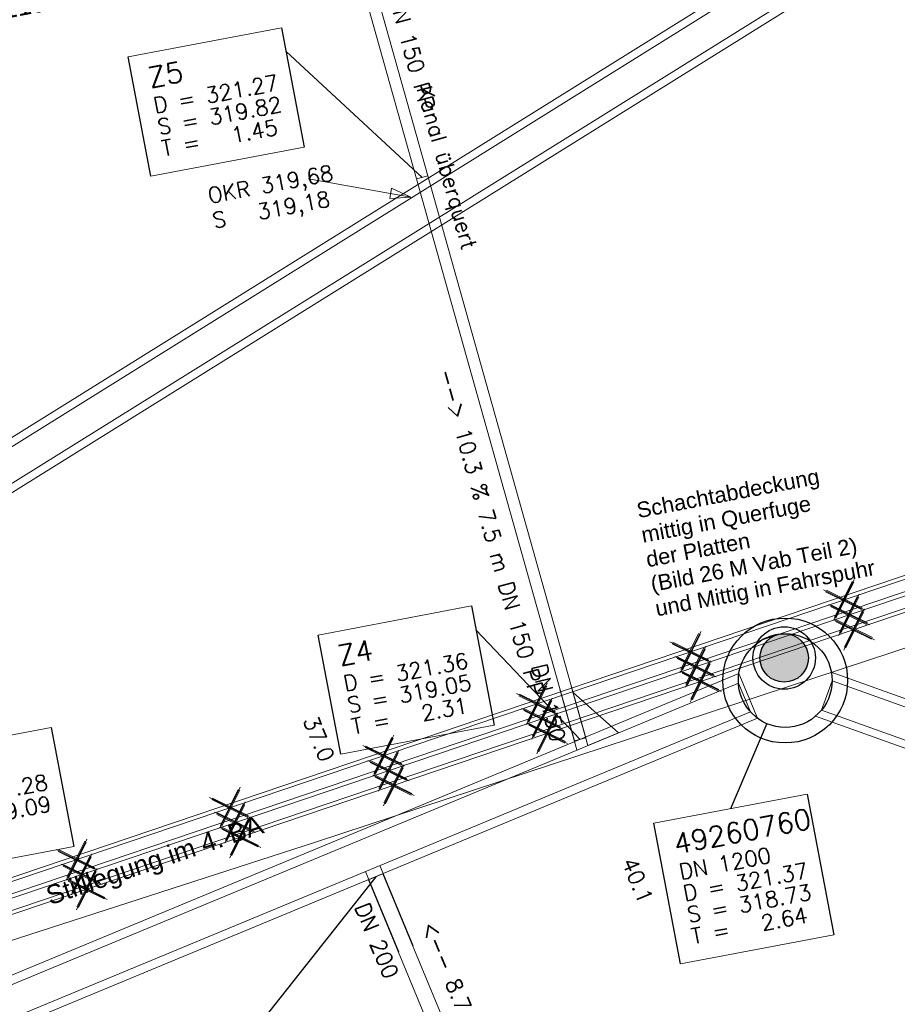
# Model space of a CAD drawing. Header units: metres. Extents: x -502 to 161, y -108 to 174.
# Tile 149 of 256: x -241 to -230, y -26 to -14. Entities that reach past the tile are written whole.
import ezdxf

# ---------------------------------------------------------------- set-up
doc = ezdxf.new("R2010")
doc.units = ezdxf.units.M
doc.header["$LTSCALE"] = 0.1
doc.linetypes.add('2-1', pattern=[0.17, 0.06, -0.025, 0.06, -0.025])
doc.linetypes.add('237', pattern=[93, 75, -18])
for name, color, linetype in [('BRI31-005.05-5p02-Koordinierung Lageplan 4. BA ZOB West 2022-06-15', 7, 'Continuous'), ('BRI31-005.06-5f07-Koordinierung Lageplan 4. BA ZOB Fernbusbahnh', 7, 'Continuous'), ('BRI31-005.07-5f08-Koordinierung Lageplan 4. BA Radstation - Seeterrasse 2023-05-31', 7, 'Continuous'), ('BRI32-005.03-5f06-Koordinierung Schemaplan 4 BA ZOB Teilbereich 2 Ost - Bahnhofsallee 2023-01-21', 7, 'Continuous')]:
    doc.layers.add(name, color=color, linetype=linetype)
doc.styles.add('Arial', font='arial.ttf')
doc.styles.add('Txt', font='txt_____.ttf')

# ---------------------------------------------------------------- blocks, each defined once
blk = doc.blocks.new('ALG_00093')
at = {"color": 1, "linetype": 'Continuous', "lineweight": 9, "true_color": 0xff0000, "transparency": 33554687, "flags": 128}
blk.add_lwpolyline([(0, 0), (0.3773, 0.09625), (0.3773, -0.09625), (0, 0)], dxfattribs=at)
blk = doc.blocks.new('1016')
at = {"color": 7, "linetype": 'Continuous', "lineweight": 9, "transparency": 33554687}
for p, q in [((0.703072, 0.277444), (1.257444, -0.276928)), ((1.257444, 0.277444), (0.703072, -0.276928))]:
    blk.add_line(p, q, dxfattribs=at)
at = {"color": 2, "linetype": 'Continuous', "lineweight": 20, "true_color": 0xffff00, "transparency": 33554687}
for p, q in [((1.212401, 0.25319), (0.727326, -0.231885)), ((0.727326, 0.232401), (1.212401, -0.252674)), ((0.748114, 0.25319), (1.23319, -0.231885)), ((1.23319, 0.232401), (0.748114, -0.252674))]:
    blk.add_line(p, q, dxfattribs=at)

msp = doc.modelspace()

# ---------------------------------------------------------------- hatches: boundary and pattern name
at = {"layer": 'BRI31-005.06-5f07-Koordinierung Lageplan 4. BA ZOB Fernbusbahnh', "linetype": 'Continuous', "lineweight": 0, "transparency": 33554687}
h = msp.add_hatch(color=7, dxfattribs=at)
edge = h.paths.add_edge_path()
edge.add_line((-230.927, -21.888), (-230.927, -21.888))
edge.add_arc((-231.237, -21.888), 0.31, 0, 90)
edge.add_line((-231.237, -21.578), (-231.237, -21.578))
edge.add_arc((-231.237, -21.888), 0.31, 90, 180)
edge.add_arc((-231.237, -21.888), 0.31, 180, 270)
edge.add_line((-231.237, -22.198), (-231.237, -22.198))
edge.add_arc((-231.237, -21.888), 0.31, 270, 360)
edge.add_line((-230.927, -21.888), (-230.927, -21.888))

# ---------------------------------------------------------------- linework, layer by layer
at = {"layer": 'BRI31-005.05-5p02-Koordinierung Lageplan 4. BA ZOB West 2022-06-15', "color": 1, "linetype": 'Continuous', "lineweight": 25, "true_color": 0xff0000, "transparency": 33554687}
msp.add_line((-231.459, -22.729), (-231.924, -23.819), dxfattribs=at)
at = {"layer": 'BRI31-005.05-5p02-Koordinierung Lageplan 4. BA ZOB West 2022-06-15', "color": 7, "linetype": 'Continuous', "lineweight": 35, "transparency": 33554687, "flags": 128}
for points in [[(-219.941, -5.552), (-229.054, -7.288), (-229.054, -7.288, 0.060826), (-230.229, -7.664), (-230.229, -7.664), (-230.229, -7.664, -0.060829), (-231.404, -8.04), (-231.404, -8.04), (-236.407, -8.994), (-236.407, -8.994, -0.023522), (-238.227, -9.253), (-238.227, -9.253), (-238.227, -9.253, 0.146384), (-254.36, -15.918), (-254.36, -15.918), (-259.315, -19.944)], [(-220.997, -6.21), (-236.379, -9.142, -0.02249), (-238.132, -9.395, 0.147059), (-254.266, -16.034), (-259.22, -20.06)], [(-220.969, -6.358), (-236.351, -9.289, -0.023523), (-238.199, -9.552, 0.146367), (-254.171, -16.151), (-259.125, -20.177)]]:
    msp.add_lwpolyline(points, format="xyb", dxfattribs=at)
at = {"layer": 'BRI31-005.05-5p02-Koordinierung Lageplan 4. BA ZOB West 2022-06-15', "color": 3, "linetype": 'Continuous', "lineweight": 35, "true_color": 0x00ff00, "transparency": 33554687, "flags": 128}
msp.add_lwpolyline([(-220.969, -6.358, 0.037781), (-221.937, -6.618, -0.037556), (-222.905, -6.879), (-236.323, -9.436, -0.02249), (-238.103, -9.693, 0.147059), (-254.077, -16.267), (-259.031, -20.293)], format="xyb", dxfattribs=at)
at = {"layer": 'BRI31-005.05-5p02-Koordinierung Lageplan 4. BA ZOB West 2022-06-15', "color": 1, "linetype": 'Continuous', "lineweight": 35, "true_color": 0xff0000, "transparency": 33554687, "flags": 128}
msp.add_lwpolyline([(-238.251, -9.005, 0.146392), (-254.518, -15.724)], format="xyb", dxfattribs=at)
at = {"layer": 'BRI31-005.05-5p02-Koordinierung Lageplan 4. BA ZOB West 2022-06-15', "color": 150, "linetype": 'Continuous', "lineweight": 18, "true_color": 0x007fff, "transparency": 33554687, "flags": 128}
for points in [[(-267.288, -36.055), (-229.345, -12.426), (-229.662, -11.917), (-267.606, -35.546)], [(-267.302, -35.946), (-229.437, -12.366), (-229.648, -12.026), (-267.514, -35.606)]]:
    msp.add_lwpolyline(points, dxfattribs=at)
at = {"layer": 'BRI31-005.05-5p02-Koordinierung Lageplan 4. BA ZOB West 2022-06-15', "color": 114, "linetype": 'Continuous', "lineweight": 18, "true_color": 0x00994c, "transparency": 33554687, "flags": 128}
for points in [[(-413.89, -82.119), (-380.577, -70.144), (-376.207, -68.576), (-344.236, -57.784), (-318.27, -49.558), (-311.477, -47.405), (-273.376, -35.43), (-251.136, -28.083), (-229.503, -20.765)], [(-413.818, -82.306), (-376.141, -68.765), (-344.174, -57.975), (-318.22, -49.752), (-311.417, -47.596), (-273.313, -35.619), (-251.072, -28.273), (-229.439, -20.954)], [(-413.747, -82.493), (-376.075, -68.954), (-344.111, -58.165), (-318.16, -49.942), (-311.357, -47.787), (-273.253, -35.81), (-251.008, -28.462), (-229.375, -21.144)]]:
    msp.add_lwpolyline(points, dxfattribs=at)
at = {"layer": 'BRI31-005.05-5p02-Koordinierung Lageplan 4. BA ZOB West 2022-06-15', "color": 255, "linetype": 'Continuous', "lineweight": 13, "transparency": 33554687, "flags": 128}
for points in [[(-229.487, -20.812), (-251.12, -28.131), (-273.36, -35.477), (-311.462, -47.453), (-318.255, -49.605), (-344.22, -57.832), (-376.19, -68.624), (-413.872, -82.166)], [(-229.423, -21.002), (-251.056, -28.32), (-273.297, -35.667), (-311.402, -47.644), (-318.205, -49.799), (-344.158, -58.022), (-376.125, -68.812), (-413.801, -82.353)], [(-229.359, -21.191), (-250.992, -28.51), (-273.238, -35.858), (-311.342, -47.835), (-318.145, -49.99), (-344.096, -58.212), (-376.059, -69.001), (-413.729, -82.54)]]:
    msp.add_lwpolyline(points, dxfattribs=at)
at = {"layer": 'BRI31-005.05-5p02-Koordinierung Lageplan 4. BA ZOB West 2022-06-15', "color": 1, "linetype": 'Continuous', "lineweight": 18, "true_color": 0xff0000, "transparency": 33554687, "flags": 128}
for points in [[(-230.836, -22.635), (-216.773, -27.67), (-216.571, -27.105), (-230.634, -22.07)], [(-270.17, -38.667), (-231.58, -22.66), (-231.817, -22.087), (-270.407, -38.094)], [(-230.759, -22.556), (-216.783, -27.561), (-216.648, -27.184), (-230.624, -22.179)], [(-270.164, -38.545), (-231.67, -22.578), (-231.823, -22.209), (-270.317, -38.176)], [(-233.752, -23.011), (-233.36, -22.846), (-233.943, -22.33)]]:
    msp.add_lwpolyline(points, dxfattribs=at)
at = {"layer": 'BRI31-005.05-5p02-Koordinierung Lageplan 4. BA ZOB West 2022-06-15', "color": 7, "linetype": 'Continuous', "lineweight": 18, "transparency": 33554687, "flags": 128}
msp.add_lwpolyline([(-232.906, -24.006), (-230.941, -23.633), (-230.6, -25.435), (-232.565, -25.808), (-232.906, -24.006)], dxfattribs=at)
at = {"layer": 'BRI31-005.05-5p02-Koordinierung Lageplan 4. BA ZOB West 2022-06-15', "color": 1, "linetype": 'Continuous', "lineweight": 25, "true_color": 0xff0000, "transparency": 33554687, "flags": 128}
msp.add_lwpolyline([(-232.906, -24.006), (-230.941, -23.633), (-230.6, -25.435), (-232.565, -25.808), (-232.906, -24.006)], dxfattribs=at)
at = {"layer": 'BRI31-005.05-5p02-Koordinierung Lageplan 4. BA ZOB West 2022-06-15', "color": 1, "linetype": 'Continuous', "lineweight": 25, "true_color": 0xff0000, "transparency": 33554687}
for radius in [0.8, 0.6]:
    msp.add_circle((-231.224, -22.177), radius, dxfattribs=at)
at = {"layer": 'BRI31-005.05-5p02-Koordinierung Lageplan 4. BA ZOB West 2022-06-15', "color": 14, "linetype": 'Continuous', "lineweight": 25, "true_color": 0x990000, "transparency": 33554687}
for radius in [0.4, 0.31]:
    msp.add_circle((-231.237, -21.888), radius, dxfattribs=at)
at = {"layer": 'BRI31-005.06-5f07-Koordinierung Lageplan 4. BA ZOB Fernbusbahnh', "color": 1, "linetype": 'Continuous', "lineweight": 25, "true_color": 0xff0000, "transparency": 33554687}
for p, q in [((-235.876, -15.732), (-237.619, -14.121)), ((-233.851, -22.931), (-235.186, -21.526)), ((-231.459, -22.729), (-231.924, -23.819)), ((-236.47, -24.692), (-238.006, -26.633))]:
    msp.add_line(p, q, dxfattribs=at)
at = {"layer": 'BRI31-005.06-5f07-Koordinierung Lageplan 4. BA ZOB Fernbusbahnh', "color": 1, "linetype": 'Continuous', "lineweight": 13, "true_color": 0xff0000, "transparency": 33554687}
for p, q in [((-233.892, -23.065), (-234.11, -22.289)), ((-233.752, -23.011), (-233.966, -22.249)), ((-236.417, -24.548), (-235.991, -25.575)), ((-236.602, -24.624), (-236.176, -25.651))]:
    msp.add_line(p, q, dxfattribs=at)
at = {"layer": 'BRI31-005.06-5f07-Koordinierung Lageplan 4. BA ZOB Fernbusbahnh', "color": 1, "linetype": 'Continuous', "lineweight": 20, "true_color": 0xff0000, "transparency": 33554687}
msp.add_line((-236.47, -24.692), (-238.006, -26.633), dxfattribs=at)
at = {"layer": 'BRI31-005.06-5f07-Koordinierung Lageplan 4. BA ZOB Fernbusbahnh', "color": 7, "linetype": 'Continuous', "lineweight": 18, "transparency": 33554687, "flags": 128}
for points in [[(-239.641, -14.189), (-237.676, -13.816), (-237.387, -15.343), (-239.352, -15.716), (-239.641, -14.189)], [(-237.208, -21.594), (-235.243, -21.221), (-234.954, -22.748), (-236.919, -23.121), (-237.208, -21.594)], [(-242.593, -23.15), (-240.628, -22.777), (-240.339, -24.304), (-242.304, -24.677), (-242.593, -23.15)], [(-232.906, -24.006), (-230.941, -23.633), (-230.6, -25.435), (-232.565, -25.808), (-232.906, -24.006)]]:
    msp.add_lwpolyline(points, dxfattribs=at)
at = {"layer": 'BRI31-005.06-5f07-Koordinierung Lageplan 4. BA ZOB Fernbusbahnh', "color": 1, "linetype": 'Continuous', "lineweight": 25, "true_color": 0xff0000, "transparency": 33554687, "flags": 128}
for points in [[(-239.641, -14.189), (-237.676, -13.816), (-237.387, -15.343), (-239.352, -15.716), (-239.641, -14.189)], [(-237.208, -21.594), (-235.243, -21.221), (-234.954, -22.748), (-236.919, -23.121), (-237.208, -21.594)], [(-242.593, -23.15), (-240.628, -22.777), (-240.339, -24.304), (-242.304, -24.677), (-242.593, -23.15)], [(-232.906, -24.006), (-230.941, -23.633), (-230.6, -25.435), (-232.565, -25.808), (-232.906, -24.006)]]:
    msp.add_lwpolyline(points, dxfattribs=at)
at = {"layer": 'BRI31-005.06-5f07-Koordinierung Lageplan 4. BA ZOB Fernbusbahnh', "color": 1, "linetype": 'Continuous', "lineweight": 13, "true_color": 0xff0000, "transparency": 33554687, "flags": 128}
msp.add_lwpolyline([(-230.759, -22.556), (-216.783, -27.561), (-216.648, -27.184), (-230.624, -22.179)], close=True, dxfattribs=at)
for points in [[(-233.752, -23.011), (-233.36, -22.846), (-233.943, -22.33)], [(-234.395, -29.442), (-236.378, -24.654), (-236.563, -24.73), (-234.58, -29.518)]]:
    msp.add_lwpolyline(points, dxfattribs=at)
at = {"layer": 'BRI31-005.06-5f07-Koordinierung Lageplan 4. BA ZOB Fernbusbahnh', "color": 1, "linetype": 'Continuous', "lineweight": 20, "true_color": 0xff0000, "transparency": 33554687}
for radius in [0.8, 0.6]:
    msp.add_circle((-231.224, -22.177, 318.731), radius, dxfattribs=at)
at = {"layer": 'BRI31-005.06-5f07-Koordinierung Lageplan 4. BA ZOB Fernbusbahnh', "color": 14, "linetype": 'Continuous', "lineweight": 20, "true_color": 0x990000, "transparency": 33554687}
for radius in [0.4, 0.31]:
    msp.add_circle((-231.237, -21.888, 321.334), radius, dxfattribs=at)
at = {"layer": 'BRI31-005.07-5f08-Koordinierung Lageplan 4. BA Radstation - Seeterrasse 2023-05-31', "color": 1, "linetype": '2-1', "lineweight": 30, "true_color": 0xff0000, "transparency": 33554687, "flags": 128}
msp.add_lwpolyline([(-75.725, 29.709), (-74.206, 21.487), (-74.206, 21.487, -0.344875), (-75.748, 18.537), (-75.748, 18.537), (-78.679, 17.21), (-78.679, 17.21, -0.131652), (-80.058, 16.983), (-80.058, 16.983), (-83.275, 17.301), (-83.275, 17.301, -0.147643), (-84.717, 17.897), (-84.717, 17.897), (-84.717, 17.897, 0.224175), (-86.623, 18.371), (-86.623, 18.371), (-87.226, 18.251, 0.068364), (-87.869, 18.028, -0.134388), (-89.265, 17.74), (-89.265, 17.74, -0.008614), (-92.106, 17.972), (-92.106, 17.972), (-92.106, 17.972, -0.043249), (-95.558, 18.618), (-95.558, 18.618, 0.115499), (-96.453, 18.654), (-97.627, 18.43), (-97.627, 18.43, 0.238629), (-99.031, 17.346), (-99.031, 17.346), (-99.225, 16.941), (-99.225, 16.941, -0.381904), (-102.546, 15.552), (-102.546, 15.552), (-102.546, 15.552, 0.130963), (-103.83, 15.646), (-103.83, 15.646), (-104.773, 15.467), (-104.773, 15.467, 0.062943), (-105.37, 15.274), (-105.37, 15.274), (-105.37, 15.274, -0.117288), (-106.593, 15.019), (-106.593, 15.019), (-118.081, 15.343), (-118.081, 15.343, -0.126318), (-120.423, 16.015), (-120.423, 16.015), (-121.934, 16.902, 0.050627), (-123.723, 17.722), (-123.723, 17.722, 0.129681), (-125.631, 17.856), (-125.631, 17.856), (-126.574, 17.678), (-126.574, 17.678, 0.119934), (-127.65, 17.189), (-127.65, 17.189, -0.084808), (-128.391, 16.788), (-128.391, 16.788, 0.089269), (-130.16, 15.812), (-130.16, 15.812), (-130.16, 15.812, -0.124247), (-134.687, 13.707), (-134.687, 13.707), (-138.917, 12.901, -0.061661), (-143.796, 12.584), (-146.15, 12.721), (-146.634, 12.75), (-146.634, 12.75, -0.059039), (-147.237, 12.857), (-147.237, 12.857, 0.067015), (-147.895, 12.963, 0.040307), (-151.15, 12.787, -0.05915), (-151.763, 12.777, 0.072382), (-152.483, 12.746), (-153.426, 12.567), (-153.426, 12.567, 0.081506), (-154.379, 12.219), (-154.379, 12.219, -0.078503), (-155.331, 11.865, 0.005089), (-156.736, 11.566, 0.034847), (-157.917, 11.215), (-157.917, 11.215, -0.026109), (-159.093, 10.842), (-159.093, 10.842, 0.013087), (-162.633, 9.821, -0.062687), (-167.522, 8.923), (-167.522, 8.923, 0.061733), (-172.532, 8.013), (-172.532, 8.013), (-186.507, 3.642), (-186.507, 3.642, -0.025709), (-188.428, 3.148), (-188.428, 3.148, -0.09618), (-189.419, 3.139), (-189.419, 3.139, -0.010312), (-189.524, 3.161), (-189.524, 3.161, 0.103331), (-190.547, 3.18), (-191.49, 3.001), (-193.679, 2.529), (-195.271, -0.991), (-200.252, -1.94, -0.015188), (-202.691, -2.328, 0.015187), (-205.13, -2.716), (-211.999, -4.025, -0.085512), (-213.134, -4.045), (-213.134, -4.045, 0.085516), (-214.269, -4.065), (-214.269, -4.065), (-217.108, -4.606), (-217.108, -4.606, -0.044757), (-218.107, -4.705), (-218.107, -4.705), (-218.107, -4.705, 0.044534), (-219.106, -4.803), (-219.106, -4.803), (-220.049, -4.982, 0.045192), (-221.015, -5.258, -0.044969), (-221.98, -5.533), (-229.374, -6.942, 0.0409), (-229.768, -7.051), (-229.768, -7.051, 0.046197), (-230.184, -7.249), (-230.184, -7.249), (-230.184, -7.249, -0.087262), (-230.994, -7.556), (-230.994, -7.556), (-236.482, -8.602, 0.028787), (-237.364, -8.823, -0.050637), (-238.251, -9.005, 0.146392), (-254.518, -15.724), (-259.477, -19.754), (-259.477, -19.754, -0.025186), (-263.942, -23.023), (-263.942, -23.023, 0.107373), (-265.018, -24.121), (-265.018, -24.121, -0.031495), (-265.935, -25.394), (-265.935, -25.394), (-265.935, -25.394, 0.319337), (-266.135, -28.285), (-266.135, -28.285), (-261.348, -36.11, 0.028211), (-259.411, -38.907, -0.124654), (-258.918, -40.031), (-258.918, -40.031, 0.143394), (-258.306, -41.295), (-258.306, -41.295), (-257.661, -42.007, 0.04347), (-257.343, -42.302), (-256.513, -42.949), (-256.513, -42.949, 0.287939), (-253.868, -43.216), (-253.868, -43.216), (-253.492, -43.03), (-246.059, -39.112), (-246.059, -39.112, -0.348158), (-243.007, -39.683), (-243.007, -39.683, 0.179632), (-241.479, -40.517), (-236.836, -41.191), (-236.836, -41.191, -0.100747), (-235.544, -41.655), (-235.544, -41.655, -0.022227), (-235.353, -41.769), (-235.353, -41.769, -0.062068), (-234.884, -42.172), (-234.884, -42.172), (-234.366, -42.74), (-234.366, -42.74, 0.107257), (-233.633, -43.262), (-233.633, -43.262, -0.058325), (-232.839, -43.718), (-232.839, -43.718, 0.577348), (-240.543, -47.042), (-240.543, -47.042, 0.577348), (-233.813, -52.051, 0.577348), (-232.839, -43.719, 0.306983), (-230.877, -43.802), (-222.436, -38.587, -0.271246), (-221.577, -38.566), (-220.659, -39.075, -0.254278), (-220.538, -39.264, 0.168188), (-220.444, -39.486), (-219.707, -40.3), (-219.707, -40.3, 0.133374), (-219.404, -40.495), (-219.404, -40.495), (-219.404, -40.495, -0.05315), (-219.063, -40.643), (-219.063, -40.643), (-212.083, -44.615, -0.173983), (-211.496, -45.299), (-211.496, -45.299, 0.093569), (-210.919, -46.237), (-210.919, -46.237)], format="xyb", dxfattribs=at)
msp.add_lwpolyline([(-75.725, 29.709), (-74.206, 21.487), (-74.206, 21.487, -0.344875), (-75.748, 18.537), (-75.748, 18.537), (-78.679, 17.21), (-78.679, 17.21, -0.131652), (-80.058, 16.983), (-80.058, 16.983), (-83.275, 17.301), (-83.275, 17.301, -0.147643), (-84.717, 17.897), (-84.717, 17.897), (-84.717, 17.897, 0.224175), (-86.623, 18.371), (-86.623, 18.371), (-87.226, 18.251, 0.068364), (-87.869, 18.028, -0.134388), (-89.265, 17.74), (-89.265, 17.74, -0.008614), (-92.106, 17.972), (-92.106, 17.972), (-92.106, 17.972, -0.043249), (-95.558, 18.618), (-95.558, 18.618, 0.115499), (-96.453, 18.654), (-97.627, 18.43), (-97.627, 18.43, 0.238629), (-99.031, 17.346), (-99.031, 17.346), (-99.225, 16.941), (-99.225, 16.941, -0.381904), (-102.546, 15.552), (-102.546, 15.552), (-102.546, 15.552, 0.130963), (-103.83, 15.646), (-103.83, 15.646), (-104.773, 15.467), (-104.773, 15.467, 0.062943), (-105.37, 15.274), (-105.37, 15.274), (-105.37, 15.274, -0.117288), (-106.593, 15.019), (-106.593, 15.019), (-118.081, 15.343), (-118.081, 15.343, -0.126318), (-120.423, 16.015), (-120.423, 16.015), (-121.934, 16.902, 0.050627), (-123.723, 17.722), (-123.723, 17.722, 0.129681), (-125.631, 17.856), (-125.631, 17.856), (-126.574, 17.678), (-126.574, 17.678, 0.119934), (-127.65, 17.189), (-127.65, 17.189, -0.084808), (-128.391, 16.788), (-128.391, 16.788, 0.089269), (-130.16, 15.812), (-130.16, 15.812), (-130.16, 15.812, -0.124247), (-134.687, 13.707), (-134.687, 13.707), (-138.917, 12.901, -0.061661), (-143.796, 12.584), (-146.15, 12.721), (-146.634, 12.75), (-146.634, 12.75, -0.059039), (-147.237, 12.857), (-147.237, 12.857, 0.067015), (-147.895, 12.963, 0.040307), (-151.15, 12.787, -0.05915), (-151.763, 12.777, 0.072382), (-152.483, 12.746), (-153.426, 12.567), (-153.426, 12.567, 0.081506), (-154.379, 12.219), (-154.379, 12.219, -0.078503), (-155.331, 11.865, 0.005089), (-156.736, 11.566, 0.034847), (-157.917, 11.215), (-157.917, 11.215, -0.026109), (-159.093, 10.842), (-159.093, 10.842, 0.013087), (-162.633, 9.821, -0.062687), (-167.522, 8.923), (-167.522, 8.923, 0.061733), (-172.532, 8.013), (-172.532, 8.013), (-186.507, 3.642), (-186.507, 3.642, -0.025709), (-188.428, 3.148), (-188.428, 3.148, -0.09618), (-189.419, 3.139), (-189.419, 3.139, -0.010312), (-189.524, 3.161), (-189.524, 3.161, 0.103331), (-190.547, 3.18), (-191.49, 3.001), (-193.679, 2.529), (-195.271, -0.991), (-200.252, -1.94, -0.015188), (-202.691, -2.328, 0.015187), (-205.13, -2.716), (-211.999, -4.025, -0.085512), (-213.134, -4.045), (-213.134, -4.045, 0.085516), (-214.269, -4.065), (-214.269, -4.065), (-217.108, -4.606), (-217.108, -4.606, -0.044757), (-218.107, -4.705), (-218.107, -4.705), (-218.107, -4.705, 0.044534), (-219.106, -4.803), (-219.106, -4.803), (-220.049, -4.982, 0.045192), (-221.015, -5.258, -0.044969), (-221.98, -5.533), (-229.374, -6.942, 0.0409), (-229.768, -7.051), (-229.768, -7.051, 0.046197), (-230.184, -7.249), (-230.184, -7.249), (-230.184, -7.249, -0.087262), (-230.994, -7.556), (-230.994, -7.556), (-236.482, -8.602, 0.028787), (-237.364, -8.823, -0.050637), (-238.251, -9.005, 0.146392), (-254.518, -15.724), (-259.477, -19.754), (-259.477, -19.754, -0.025186), (-263.942, -23.023), (-263.942, -23.023, 0.107373), (-265.018, -24.121), (-265.018, -24.121, -0.031495), (-265.935, -25.394), (-265.935, -25.394), (-265.935, -25.394, 0.319337), (-266.135, -28.285), (-266.135, -28.285), (-261.348, -36.11, 0.028211), (-259.411, -38.907, -0.124654), (-258.918, -40.031), (-258.918, -40.031, 0.143394), (-258.306, -41.295), (-258.306, -41.295), (-257.661, -42.007, 0.04347), (-257.343, -42.302), (-256.513, -42.949), (-256.513, -42.949, 0.287939), (-253.868, -43.216), (-253.868, -43.216), (-253.492, -43.03), (-246.059, -39.112), (-246.059, -39.112, -0.348158), (-243.007, -39.683), (-243.007, -39.683, 0.179632), (-241.479, -40.517), (-236.836, -41.191), (-236.836, -41.191, -0.100747), (-235.544, -41.655), (-235.544, -41.655, -0.022227), (-235.353, -41.769), (-235.353, -41.769, -0.062068), (-234.884, -42.172), (-234.884, -42.172), (-234.366, -42.74), (-234.366, -42.74, 0.107257), (-233.633, -43.262), (-233.633, -43.262, -0.058325), (-232.839, -43.718), (-232.839, -43.718, 0.577348), (-240.543, -47.042), (-240.543, -47.042, 0.577348), (-233.813, -52.051, 0.577348), (-232.839, -43.719, 0.306983), (-230.877, -43.802), (-222.436, -38.587, -0.271246), (-221.577, -38.566), (-220.659, -39.075, -0.254278), (-220.538, -39.264, 0.168188), (-220.444, -39.486), (-219.707, -40.3), (-219.707, -40.3, 0.133374), (-219.404, -40.495), (-219.404, -40.495), (-219.404, -40.495, -0.05315), (-219.063, -40.643), (-219.063, -40.643), (-212.083, -44.615, -0.173983), (-211.496, -45.299), (-211.496, -45.299, 0.093569), (-210.919, -46.237), (-210.919, -46.237)], format="xyb", dxfattribs=at)

# ---------------------------------------------------------------- block references
at = {"layer": 'BRI31-005.06-5f07-Koordinierung Lageplan 4. BA ZOB Fernbusbahnh', "color": 7, "transparency": 33554687}
for name, p, xscale, yscale, zscale, rotation in [('ALG_00093', (-236.019, -15.983), 0.699999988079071, 0.699999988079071, 0.699999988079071, 169.9917022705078), ('1016', (-229.774, -20.909), 0.75, 0.75, 0.75, 198.6914108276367), ('1016', (-229.71, -21.099), 0.75, 0.75, 0.75, 198.6914245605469), ('1016', (-229.646, -21.288), 0.75, 0.75, 0.75, 198.6914520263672), ('1016', (-231.741, -21.575), 0.75, 0.75, 0.75, 198.6914108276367), ('1016', (-231.677, -21.764), 0.75, 0.75, 0.75, 198.6914245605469), ('1016', (-231.613, -21.953), 0.75, 0.75, 0.75, 198.6914520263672), ('1016', (-233.707, -22.24), 0.75, 0.75, 0.75, 198.6914108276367), ('1016', (-233.643, -22.429), 0.75, 0.75, 0.75, 198.6914245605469), ('1016', (-233.579, -22.619), 0.75, 0.75, 0.75, 198.6914520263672), ('1016', (-235.546, -23.284), 0.75, 0.75, 0.75, 198.6914520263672), ('1016', (-237.641, -23.571), 0.75, 0.75, 0.75, 198.6914108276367), ('1016', (-237.577, -23.76), 0.75, 0.75, 0.75, 198.6914245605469), ('1016', (-237.512, -23.949), 0.75, 0.75, 0.75, 198.6914520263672)]:
    msp.add_blockref(name, p, dxfattribs=dict(at, xscale=xscale, yscale=yscale, zscale=zscale, rotation=rotation))

# ---------------------------------------------------------------- texts
at = {"layer": 'BRI31-005.05-5p02-Koordinierung Lageplan 4. BA ZOB West 2022-06-15', "color": 1, "true_color": 0xff0000, "transparency": 33554687, "attachment_point": 1, "line_spacing_factor": 0.25}
for s, insert, char_height, rotation, style in [('Schachtabdeckung', (-233.143, -19.902), 0.2, 10.7454, 'Arial'), ('mittig in Querfuge', (-233.084, -20.217), 0.2, 10.7454, 'Arial'), ('der Platten', (-233.024, -20.531), 0.2, 10.7454, 'Arial'), ('(Bild 26 M Vab Teil 2)', (-232.964, -20.846), 0.2, 10.7454, 'Arial'), ('und Mittig in Fahrspuhr', (-232.905, -21.16), 0.2, 10.7454, 'Arial'), ('49260760', (-232.673, -24.146), 0.26, 10.737, 'Txt'), ('DN 1200', (-232.599, -24.533), 0.2, 10.737, 'Txt'), ('40.1', (-233.139, -24.422), 0.2, 292.5277, 'Txt'), ('D = 321.37', (-232.547, -24.809), 0.2, 10.737, 'Txt'), ('S = 318.73', (-232.495, -25.084), 0.2, 10.737, 'Txt'), ('T =   2.64', (-232.443, -25.359), 0.2, 10.737, 'Txt')]:
    msp.add_mtext(s, dxfattribs=dict(at, insert=insert, char_height=char_height, rotation=rotation, style=style))
at = {"layer": 'BRI31-005.06-5f07-Koordinierung Lageplan 4. BA ZOB Fernbusbahnh', "color": 1, "true_color": 0xff0000, "transparency": 33554687, "attachment_point": 1, "line_spacing_factor": 0.25}
for s, insert, char_height, rotation, style in [('--> 1.9 % 5.8 m DN 150 PP', (-236.831, -10.819), 0.2, 285.6777, 'Txt'), ('--> 1.9 % 5.8 m DN 150 PP', (-236.831, -10.819), 0.2, 285.6777, 'Txt'), ('Z5', (-239.408, -14.329), 0.26, 10.737, 'Txt'), ('D = 321.27', (-239.334, -14.716), 0.2, 10.737, 'Txt'), ('Kanal überquert', (-235.755, -14.537), 0.2, 285.7461, 'Txt'), ('Kanal überquert', (-235.755, -14.537), 0.2, 285.7461, 'Txt'), ('S = 319.82', (-239.282, -14.992), 0.2, 10.737, 'Txt'), ('T =   1.45', (-239.23, -15.267), 0.2, 10.737, 'Txt'), ('OKR 319,68', (-238.638, -15.873), 0.2, 10.737, 'Txt'), ('S   319,18', (-238.578, -16.188), 0.2, 10.737, 'Txt'), ('S   319,18', (-238.578, -16.188), 0.2, 10.737, 'Txt'), ('--> 10.3 % 7.5 m DN 150 PP', (-235.479, -18.164), 0.2, 285.7107, 'Txt'), ('Schachtabdeckung', (-233.143, -19.902), 0.2, 10.7454, 'Arial'), ('Schachtabdeckung', (-233.143, -19.902), 0.2, 10.7454, 'Arial'), ('mittig in Querfuge', (-233.084, -20.217), 0.2, 10.7454, 'Arial'), ('mittig in Querfuge', (-233.084, -20.217), 0.2, 10.7454, 'Arial'), ('der Platten', (-233.024, -20.531), 0.2, 10.7454, 'Arial'), ('der Platten', (-233.024, -20.531), 0.2, 10.7454, 'Arial'), ('(Bild 26 M Vab Teil 2)', (-232.964, -20.846), 0.2, 10.7454, 'Arial'), ('(Bild 26 M Vab Teil 2)', (-232.964, -20.846), 0.2, 10.7454, 'Arial'), ('und Mittig in Fahrspuhr', (-232.905, -21.16), 0.2, 10.7454, 'Arial'), ('und Mittig in Fahrspuhr', (-232.905, -21.16), 0.2, 10.7454, 'Arial'), ('Z4', (-236.975, -21.734), 0.26, 10.737, 'Txt'), ('D = 321.36', (-236.901, -22.121), 0.2, 10.737, 'Txt'), ('DN 150', (-234.283, -21.942), 0.2, 284.2006, 'Txt'), ('DN 150', (-234.283, -21.942), 0.2, 284.2006, 'Txt'), ('S = 319.05', (-236.849, -22.397), 0.2, 10.737, 'Txt'), ('T =   2.31', (-236.797, -22.672), 0.2, 10.737, 'Txt'), ('37.0', (-237.222, -22.608), 0.2, 292.5277, 'Txt'), ('D = 321.28', (-242.286, -23.677), 0.2, 10.737, 'Txt'), ('S = 319.09', (-242.234, -23.953), 0.2, 10.737, 'Txt'), ('49260760', (-232.673, -24.146), 0.26, 10.737, 'Txt'), ('DN 1200', (-232.599, -24.533), 0.2, 10.737, 'Txt'), ('40.1', (-233.139, -24.422), 0.2, 292.5277, 'Txt'), ('D = 321.37', (-232.547, -24.809), 0.2, 10.737, 'Txt'), ('S = 318.73', (-232.495, -25.084), 0.2, 10.737, 'Txt'), ('DN 200', (-236.561, -25), 0.2, 292.5277, 'Txt'), ('DN 200', (-236.561, -25), 0.2, 292.5277, 'Txt'), ('T =   2.64', (-232.443, -25.359), 0.2, 10.737, 'Txt'), ('<-- 8.7 % 5.2 m DN 200 PP', (-235.703, -25.24), 0.2, 292.4974, 'Txt'), ('<-- 8.7 % 5.2 m DN 200 PP', (-235.703, -25.24), 0.2, 292.4974, 'Txt')]:
    msp.add_mtext(s, dxfattribs=dict(at, insert=insert, char_height=char_height, rotation=rotation, style=style))
at = {"layer": 'BRI31-005.06-5f07-Koordinierung Lageplan 4. BA ZOB Fernbusbahnh', "color": 7, "transparency": 33554687, "insert": (-242.267, -13.656), "char_height": 0.24, "attachment_point": 1, "rotation": 10.7868, "line_spacing_factor": 0.25, "style": 'Arial'}
msp.add_mtext('1 x da 110 Strom', dxfattribs=at)

# ---------------------------------------------------------------- next in the draw order: wipeouts: each hides what was drawn before it
at = {"color": 255, "linetype": 'Continuous', "lineweight": 5, "transparency": 33554687}
for points in [[(-239.641, -14.189), (-237.676, -13.816), (-237.387, -15.343), (-239.352, -15.716)], [(-237.208, -21.594), (-235.243, -21.221), (-234.954, -22.748), (-236.919, -23.121)], [(-242.593, -23.15), (-240.628, -22.777), (-240.339, -24.304), (-242.304, -24.677)], [(-232.906, -24.006), (-230.941, -23.633), (-230.6, -25.435), (-232.565, -25.808)]]:
    msp.add_wipeout(points, dxfattribs=at).dxf.layer = 'BRI31-005.06-5f07-Koordinierung Lageplan 4. BA ZOB Fernbusbahnh'

# ---------------------------------------------------------------- next in the draw order: linework, layer by layer
at = {"layer": 'BRI31-005.06-5f07-Koordinierung Lageplan 4. BA ZOB Fernbusbahnh', "color": 1, "linetype": 'Continuous', "lineweight": 20, "true_color": 0xff0000, "transparency": 33554687}
for p, q in [((-235.876, -15.732), (-237.619, -14.121)), ((-233.851, -22.931), (-235.186, -21.526)), ((-231.459, -22.729), (-231.924, -23.819))]:
    msp.add_line(p, q, dxfattribs=at)
at = {"layer": 'BRI31-005.06-5f07-Koordinierung Lageplan 4. BA ZOB Fernbusbahnh', "color": 1, "linetype": 'Continuous', "lineweight": 13, "true_color": 0xff0000, "transparency": 33554687}
msp.add_line((-236.019, -15.983), (-237.332, -15.752), dxfattribs=at)
at = {"layer": 'BRI31-005.06-5f07-Koordinierung Lageplan 4. BA ZOB Fernbusbahnh', "color": 7, "linetype": 'Continuous', "lineweight": 30, "transparency": 33554687, "flags": 128}
for points in [[(-219.941, -5.552), (-229.054, -7.288), (-229.054, -7.288, 0.060826), (-230.229, -7.664), (-230.229, -7.664), (-230.229, -7.664, -0.060829), (-231.404, -8.04), (-231.404, -8.04), (-236.407, -8.994), (-236.407, -8.994, -0.023522), (-238.227, -9.253), (-238.227, -9.253), (-238.227, -9.253, 0.146384), (-254.36, -15.918), (-254.36, -15.918), (-259.315, -19.944)], [(-220.997, -6.21), (-236.379, -9.142, -0.02249), (-238.132, -9.395, 0.147059), (-254.266, -16.034), (-259.22, -20.06)], [(-220.969, -6.358), (-236.351, -9.289, -0.023523), (-238.199, -9.552, 0.146367), (-254.171, -16.151), (-259.125, -20.177)]]:
    msp.add_lwpolyline(points, format="xyb", dxfattribs=at)
at = {"layer": 'BRI31-005.06-5f07-Koordinierung Lageplan 4. BA ZOB Fernbusbahnh', "color": 3, "linetype": 'Continuous', "lineweight": 30, "true_color": 0x00ff00, "transparency": 33554687, "flags": 128}
msp.add_lwpolyline([(-220.969, -6.358, 0.037781), (-221.937, -6.618, -0.037556), (-222.905, -6.879), (-236.323, -9.436, -0.02249), (-238.103, -9.693, 0.147059), (-254.077, -16.267), (-259.031, -20.293)], format="xyb", dxfattribs=at)
at = {"layer": 'BRI31-005.06-5f07-Koordinierung Lageplan 4. BA ZOB Fernbusbahnh', "color": 1, "linetype": 'Continuous', "lineweight": 30, "true_color": 0xff0000, "transparency": 33554687, "flags": 128}
for points in [[(-263.997, -22.939), (-263.997, -22.939, 0.025186), (-259.54, -19.676), (-259.54, -19.676), (-254.581, -15.646, -0.005996), (-254.002, -15.187), (-254.002, -15.187, -0.140273), (-238.261, -8.905), (-238.261, -8.905)], [(-238.251, -9.005, 0.146392), (-254.518, -15.724)]]:
    msp.add_lwpolyline(points, format="xyb", dxfattribs=at)
at = {"layer": 'BRI31-005.06-5f07-Koordinierung Lageplan 4. BA ZOB Fernbusbahnh', "color": 3, "linetype": '237', "lineweight": 30, "true_color": 0x00ff00, "transparency": 33554687, "flags": 128}
msp.add_lwpolyline([(-238.241, -9.104), (-238.241, -9.104, 0.146392), (-254.455, -15.801), (-254.455, -15.801), (-259.409, -19.828, -0.025212), (-263.887, -23.106)], format="xyb", dxfattribs=at)
at = {"layer": 'BRI31-005.06-5f07-Koordinierung Lageplan 4. BA ZOB Fernbusbahnh', "color": 1, "linetype": 'Continuous', "lineweight": 13, "true_color": 0xff0000, "transparency": 33554687, "flags": 128}
for points in [[(-237.513, -10.176), (-235.948, -15.752), (-235.804, -15.712), (-237.369, -10.136)], [(-235.948, -15.752), (-233.923, -22.951), (-233.779, -22.911), (-235.804, -15.712)], [(-230.836, -22.635), (-216.773, -27.67), (-216.571, -27.105), (-230.634, -22.07)], [(-270.17, -38.667), (-231.58, -22.66), (-231.817, -22.087), (-270.407, -38.094)], [(-270.164, -38.545), (-231.67, -22.578), (-231.823, -22.209), (-270.317, -38.176)]]:
    msp.add_lwpolyline(points, dxfattribs=at)
at = {"layer": 'BRI31-005.06-5f07-Koordinierung Lageplan 4. BA ZOB Fernbusbahnh', "color": 150, "linetype": 'Continuous', "lineweight": 13, "true_color": 0x007fff, "transparency": 33554687, "flags": 128}
for points in [[(-267.288, -36.055), (-229.345, -12.426), (-229.662, -11.917), (-267.606, -35.546)], [(-267.302, -35.946), (-229.437, -12.366), (-229.648, -12.026), (-267.514, -35.606)]]:
    msp.add_lwpolyline(points, dxfattribs=at)
at = {"layer": 'BRI31-005.06-5f07-Koordinierung Lageplan 4. BA ZOB Fernbusbahnh', "color": 7, "linetype": 'Continuous', "lineweight": 13, "transparency": 33554687, "flags": 128}
for points in [[(-239.641, -14.189), (-237.676, -13.816), (-237.387, -15.343), (-239.352, -15.716), (-239.641, -14.189)], [(-237.208, -21.594), (-235.243, -21.221), (-234.954, -22.748), (-236.919, -23.121), (-237.208, -21.594)], [(-242.593, -23.15), (-240.628, -22.777), (-240.339, -24.304), (-242.304, -24.677), (-242.593, -23.15)], [(-232.906, -24.006), (-230.941, -23.633), (-230.6, -25.435), (-232.565, -25.808), (-232.906, -24.006)]]:
    msp.add_lwpolyline(points, dxfattribs=at)
at = {"layer": 'BRI31-005.06-5f07-Koordinierung Lageplan 4. BA ZOB Fernbusbahnh', "color": 1, "linetype": 'Continuous', "lineweight": 20, "true_color": 0xff0000, "transparency": 33554687, "flags": 128}
for points in [[(-239.641, -14.189), (-237.676, -13.816), (-237.387, -15.343), (-239.352, -15.716), (-239.641, -14.189)], [(-237.208, -21.594), (-235.243, -21.221), (-234.954, -22.748), (-236.919, -23.121), (-237.208, -21.594)], [(-242.593, -23.15), (-240.628, -22.777), (-240.339, -24.304), (-242.304, -24.677), (-242.593, -23.15)], [(-232.906, -24.006), (-230.941, -23.633), (-230.6, -25.435), (-232.565, -25.808), (-232.906, -24.006)]]:
    msp.add_lwpolyline(points, dxfattribs=at)
at = {"layer": 'BRI31-005.06-5f07-Koordinierung Lageplan 4. BA ZOB Fernbusbahnh', "color": 255, "linetype": 'Continuous', "lineweight": 9, "transparency": 33554687, "flags": 128}
for points in [[(-229.487, -20.812), (-251.12, -28.131), (-273.36, -35.477), (-311.462, -47.453), (-318.255, -49.605), (-344.22, -57.832), (-376.19, -68.624), (-413.872, -82.166)], [(-229.423, -21.002), (-251.056, -28.32), (-273.297, -35.667), (-311.402, -47.644), (-318.205, -49.799), (-344.158, -58.022), (-376.125, -68.812), (-413.801, -82.353)], [(-229.359, -21.191), (-250.992, -28.51), (-273.238, -35.858), (-311.342, -47.835), (-318.145, -49.99), (-344.096, -58.212), (-376.059, -69.001), (-413.729, -82.54)]]:
    msp.add_lwpolyline(points, dxfattribs=at)
at = {"layer": 'BRI31-005.06-5f07-Koordinierung Lageplan 4. BA ZOB Fernbusbahnh', "color": 114, "linetype": 'Continuous', "lineweight": 13, "true_color": 0x00994c, "transparency": 33554687, "flags": 128}
for points in [[(-413.818, -82.306), (-376.141, -68.765), (-344.174, -57.975), (-318.22, -49.752), (-311.417, -47.596), (-273.313, -35.619), (-251.072, -28.273), (-229.439, -20.954)], [(-413.747, -82.493), (-376.075, -68.954), (-344.111, -58.165), (-318.16, -49.942), (-311.357, -47.787), (-273.253, -35.81), (-251.008, -28.462), (-229.375, -21.144)]]:
    msp.add_lwpolyline(points, dxfattribs=at)
at = {"layer": 'BRI31-005.06-5f07-Koordinierung Lageplan 4. BA ZOB Fernbusbahnh', "color": 7, "linetype": 'Continuous', "lineweight": 13, "transparency": 33554687}
for points in [[(-96.927, 36.535, 321.741), (-127.658, 19.267, 321.092), (-131.578, 16.809, 321.085), (-145.231, 10.337, 321.23), (-159.133, 4.186, 321.202), (-170.686, -0.622, 321.253), (-175.344, -2.462, 321.254), (-188.171, -7.386, 321.247), (-196.847, -10.555, 321.347), (-209.185, -14.902, 321.401), (-222.875, -19.518, 321.402), (-237.241, -24.247, 321.376)], [(-237.241, -24.247, 321.376), (-251.108, -28.727, 321.416), (-263.552, -32.704, 321.384), (-273.289, -35.832, 321.414), (-288.129, -40.587, 321.418), (-304.156, -45.706, 321.405), (-318.936, -50.376, 321.453)]]:
    msp.add_polyline3d(points, dxfattribs=at)
at = {"layer": 'BRI31-005.06-5f07-Koordinierung Lageplan 4. BA ZOB Fernbusbahnh', "color": 114, "linetype": 'Continuous', "lineweight": 13, "true_color": 0x00994c, "transparency": 33554687}
msp.add_polyline3d([(-413.89, -82.119, 0), (-380.577, -70.144, 0), (-376.207, -68.576, 0), (-344.236, -57.784, 0), (-318.27, -49.558, 0), (-311.477, -47.405, 0), (-273.376, -35.43, 0), (-251.136, -28.083, 0), (-229.503, -20.765, 0)], dxfattribs=at)
at = {"layer": 'BRI32-005.03-5f06-Koordinierung Schemaplan 4 BA ZOB Teilbereich 2 Ost - Bahnhofsallee 2023-01-21', "color": 1, "linetype": 'Continuous', "lineweight": 30, "true_color": 0xff0000, "transparency": 33554687, "flags": 128}
msp.add_lwpolyline([(-238.251, -9.005, 0.146392), (-254.518, -15.724)], format="xyb", dxfattribs=at)

# ---------------------------------------------------------------- next in the draw order: block references
at = {"layer": 'BRI31-005.06-5f07-Koordinierung Lageplan 4. BA ZOB Fernbusbahnh', "color": 7, "transparency": 33554687, "xscale": 0.75, "yscale": 0.75, "zscale": 0.75}
for p, rotation in [((-235.674, -22.905), 198.6914108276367), ((-235.61, -23.095), 198.6914245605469), ((-239.607, -24.236), 198.6914108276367), ((-239.543, -24.425), 198.6914245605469), ((-239.479, -24.615), 198.6914520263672)]:
    msp.add_blockref('1016', p, dxfattribs=dict(at, rotation=rotation))

# ---------------------------------------------------------------- next in the draw order: texts
at = {"layer": 'BRI31-005.06-5f07-Koordinierung Lageplan 4. BA ZOB Fernbusbahnh', "color": 2, "true_color": 0xffff00, "transparency": 33554687, "insert": (-249.367, -13.293), "char_height": 1, "attachment_point": 1, "rotation": 28.2201, "line_spacing_factor": 0.25, "style": 'Txt'}
msp.add_mtext('x x x x x x x x x x x', dxfattribs=at)
at = {"layer": 'BRI31-005.06-5f07-Koordinierung Lageplan 4. BA ZOB Fernbusbahnh', "color": 1, "true_color": 0xff0000, "transparency": 33554687, "attachment_point": 1, "line_spacing_factor": 0.25, "style": 'Txt'}
for s, insert, char_height, rotation in [('Z5', (-239.408, -14.329), 0.26, 10.737), ('D = 321.27', (-239.334, -14.716), 0.2, 10.737), ('S = 319.82', (-239.282, -14.992), 0.2, 10.737), ('T =   1.45', (-239.23, -15.267), 0.2, 10.737), ('OKR 319,68', (-238.638, -15.873), 0.2, 10.737), ('--> 10.3 % 7.5 m DN 150 PP', (-235.479, -18.164), 0.2, 285.7107), ('Z4', (-236.975, -21.734), 0.26, 10.737), ('D = 321.36', (-236.901, -22.121), 0.2, 10.737), ('S = 319.05', (-236.849, -22.397), 0.2, 10.737), ('T =   2.31', (-236.797, -22.672), 0.2, 10.737), ('37.0', (-237.222, -22.608), 0.2, 292.5277), ('D = 321.28', (-242.286, -23.677), 0.2, 10.737), ('S = 319.09', (-242.234, -23.953), 0.2, 10.737), ('49260760', (-232.673, -24.146), 0.26, 10.737), ('DN 1200', (-232.599, -24.533), 0.2, 10.737), ('40.1', (-233.139, -24.422), 0.2, 292.5277), ('D = 321.37', (-232.547, -24.809), 0.2, 10.737), ('S = 318.73', (-232.495, -25.084), 0.2, 10.737), ('T =   2.64', (-232.443, -25.359), 0.2, 10.737)]:
    msp.add_mtext(s, dxfattribs=dict(at, insert=insert, char_height=char_height, rotation=rotation))
at = {"layer": 'BRI31-005.06-5f07-Koordinierung Lageplan 4. BA ZOB Fernbusbahnh', "color": 255, "transparency": 33554687, "insert": (-240.72, -24.829), "char_height": 0.24, "attachment_point": 1, "rotation": 18.6915, "line_spacing_factor": 0.25, "style": 'Arial'}
msp.add_mtext('Stilllegung im 4. BA', dxfattribs=at)

doc.saveas('drawing.dxf')
